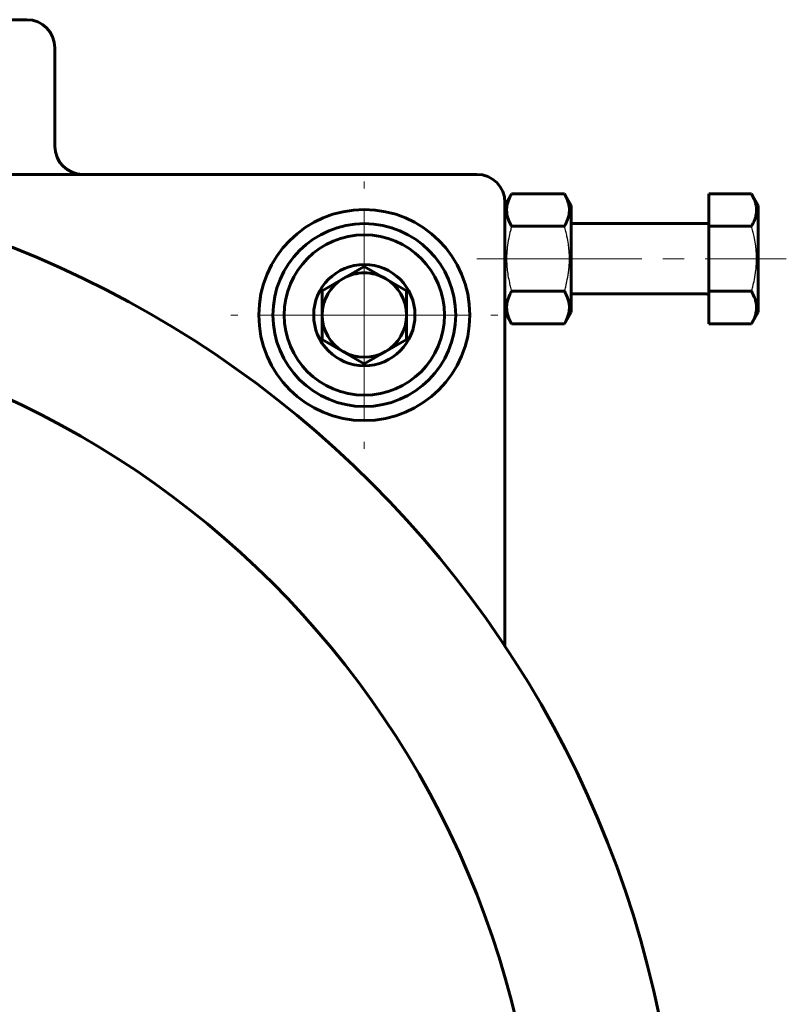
# Model space of a CAD drawing. Header units: millimetres. Extents: x -197 to 407, y -97 to 107.
# Tile 16 of 16: x 353 to 407, y 5 to 75. Entities that reach past the tile are written whole.
import ezdxf

# ---------------------------------------------------------------- set-up
doc = ezdxf.new("R2010")
doc.units = ezdxf.units.MM
for name, pattern in [('K5LT-1', [0]), ('K5LT_AXLED', [12, 7.5, -1.5, 1.5, -1.5]), ('K5LT_BASIC', [0])]:
    doc.linetypes.add(name, pattern=pattern)
doc.layers.add('Системный слой (1)', color=7, linetype='Continuous', true_color=0x6c6c6c)

# ---------------------------------------------------------------- blocks, each defined once
blk = doc.blocks.new('U60')
at = {"layer": 'Системный слой (1)', "color": 30, "linetype": 'K5LT_AXLED', "lineweight": 18, "true_color": 0xff8000}
for q in [(377.017, 63.808), (367.517, 54.308), (386.517, 54.308), (377.017, 44.808)]:
    blk.add_line((377.017, 54.308), q, dxfattribs=at)

msp = doc.modelspace()

# ---------------------------------------------------------------- linework, layer by layer
at = {"layer": 'Системный слой (1)', "color": 150, "linetype": 'K5LT_BASIC', "lineweight": 60, "true_color": 0x0080ff}
for p, q in [((353.017, 75.308), (296.017, 75.308)), ((355.017, 66.308), (355.017, 73.308)), ((385.017, 64.308), (324.517, 64.308)), ((387.017, 62.108), (387.49, 62.927)), ((387.017, 30.766), (387.017, 62.308)), ((387.49, 62.927), (391.244, 62.927)), ((391.244, 62.927), (391.717, 62.108)), ((401.517, 62.927), (401.517, 60.617)), ((401.517, 62.927), (404.544, 62.927)), ((404.544, 62.927), (405.017, 62.108)), ((391.717, 54.508), (391.717, 62.108)), ((405.017, 54.508), (405.017, 62.108)), ((387.49, 60.617), (391.244, 60.617)), ((401.317, 60.808), (391.717, 60.808)), ((401.517, 60.617), (404.544, 60.617)), ((401.517, 60.617), (401.517, 55.998)), ((377.017, 57.772), (374.017, 56.04)), ((380.017, 56.04), (377.017, 57.772)), ((374.017, 56.04), (374.017, 52.576)), ((380.017, 52.576), (380.017, 56.04)), ((387.49, 55.998), (391.244, 55.998)), ((401.317, 55.808), (391.717, 55.808)), ((401.517, 55.998), (404.544, 55.998)), ((401.517, 55.998), (401.517, 53.689)), ((387.017, 54.508), (387.49, 53.689)), ((391.244, 53.689), (391.717, 54.508)), ((404.544, 53.689), (405.017, 54.508)), ((387.49, 53.689), (391.244, 53.689)), ((401.517, 53.689), (404.544, 53.689)), ((374.017, 52.576), (377.017, 50.844)), ((377.017, 50.844), (380.017, 52.576))]:
    msp.add_line(p, q, dxfattribs=at)
at = {"layer": 'Системный слой (1)', "color": 30, "linetype": 'K5LT_AXLED', "lineweight": 18, "true_color": 0xff8000}
for p, q in [((385.017, 58.308), (389.49, 58.308)), ((389.244, 58.308), (403.517, 58.308)), ((402.544, 58.308), (407.017, 58.308))]:
    msp.add_line(p, q, dxfattribs=at)
at = {"layer": 'Системный слой (1)', "color": 150, "linetype": 'K5LT_BASIC', "lineweight": 60, "true_color": 0x0080ff}
for centre, radius in [((324.517, -10.692), 75), ((377.017, 54.308), 7.5), ((377.017, 54.308), 6.5), ((377.017, 54.308), 5.7), ((377.017, 54.308), 3.6), ((324.517, -10.692), 65)]:
    msp.add_circle(centre, radius, dxfattribs=at)
for centre, radius, start, end in [((353.017, 73.308), 2, 0, 90), ((357.017, 66.308), 2, 180, 270), ((385.017, 62.308), 2, 0, 90), ((401.317, 61.008), 0.2, 270, 0), ((377.017, 54.308), 3, 120, 180), ((377.017, 54.308), 3, 90, 120), ((377.017, 54.308), 3, 60, 90), ((377.017, 54.308), 3, 0, 60), ((401.317, 55.608), 0.2, 0, 90), ((377.017, 54.308), 3, 180, 240), ((377.017, 54.308), 3, 300, 0), ((377.017, 54.308), 3, 240, 300)]:
    msp.add_arc(centre, radius, start, end, dxfattribs=at)
for points in [[(387.49, 62.927), (387.399, 62.769), (387.299, 62.566), (387.213, 62.311), (387.17, 62.148), (387.138, 61.957), (387.129, 61.749), (387.145, 61.529), (387.194, 61.283), (387.301, 60.972), (387.416, 60.745), (387.49, 60.617)], [(391.244, 60.617), (391.335, 60.775), (391.435, 60.978), (391.521, 61.233), (391.564, 61.396), (391.596, 61.587), (391.605, 61.795), (391.589, 62.015), (391.54, 62.26), (391.433, 62.572), (391.318, 62.799), (391.244, 62.927)], [(404.544, 60.617), (404.635, 60.775), (404.735, 60.978), (404.821, 61.233), (404.864, 61.396), (404.896, 61.587), (404.905, 61.795), (404.889, 62.015), (404.84, 62.26), (404.733, 62.572), (404.618, 62.799), (404.544, 62.927)], [(387.49, 55.998), (387.399, 55.841), (387.299, 55.637), (387.213, 55.383), (387.17, 55.22), (387.138, 55.028), (387.129, 54.821), (387.145, 54.601), (387.194, 54.355), (387.301, 54.043), (387.416, 53.817), (387.49, 53.689)], [(391.244, 53.689), (391.335, 53.847), (391.435, 54.05), (391.521, 54.305), (391.564, 54.467), (391.596, 54.659), (391.605, 54.867), (391.589, 55.087), (391.54, 55.332), (391.433, 55.644), (391.318, 55.87), (391.244, 55.998)], [(404.544, 53.689), (404.635, 53.847), (404.735, 54.05), (404.821, 54.305), (404.864, 54.467), (404.896, 54.659), (404.905, 54.867), (404.889, 55.087), (404.84, 55.332), (404.733, 55.644), (404.618, 55.87), (404.544, 55.998)]]:
    msp.add_open_spline(points, degree=3, knots=[0, 0, 0, 0, 2.519415, 3.210779, 3.962895, 5.042318, 6.161143, 7.147838, 8.419347, 9.952382, 12, 12, 12, 12], dxfattribs=at)
at = {"layer": 'Системный слой (1)', "color": 7, "linetype": 'K5LT-1'}
for points in [[(387.49, 60.617), (387.459, 60.51), (387.383, 60.235), (387.268, 59.735), (387.187, 59.232), (387.152, 58.844), (387.139, 58.628), (387.134, 58.488), (387.133, 58.371), (387.132, 58.244), (387.135, 58.086), (387.144, 57.896), (387.164, 57.623), (387.21, 57.227), (387.292, 56.776), (387.391, 56.354), (387.456, 56.117), (387.49, 55.998)], [(391.244, 55.998), (391.275, 56.106), (391.351, 56.381), (391.466, 56.881), (391.547, 57.384), (391.582, 57.772), (391.595, 57.988), (391.6, 58.128), (391.601, 58.245), (391.602, 58.371), (391.599, 58.53), (391.59, 58.72), (391.57, 58.993), (391.524, 59.389), (391.442, 59.839), (391.343, 60.261), (391.278, 60.499), (391.244, 60.617)], [(404.544, 55.998), (404.575, 56.106), (404.651, 56.381), (404.766, 56.881), (404.847, 57.384), (404.882, 57.772), (404.895, 57.988), (404.9, 58.128), (404.901, 58.245), (404.902, 58.371), (404.899, 58.53), (404.89, 58.72), (404.87, 58.993), (404.824, 59.389), (404.742, 59.839), (404.643, 60.261), (404.578, 60.499), (404.544, 60.617)]]:
    msp.add_open_spline(points, degree=3, knots=[0, 0, 0, 0, 3.152296, 8.024027, 14.430358, 17.4743, 18.996271, 20.518242, 21.409855, 22.301468, 24.084694, 25.867919, 27.651145, 31.792504, 37.072525, 40.536262, 44, 44, 44, 44], dxfattribs=at)

# ---------------------------------------------------------------- block references
at = {"layer": 'Системный слой (1)'}
msp.add_blockref('U60', (0, 0), dxfattribs=at)

doc.saveas('drawing.dxf')
